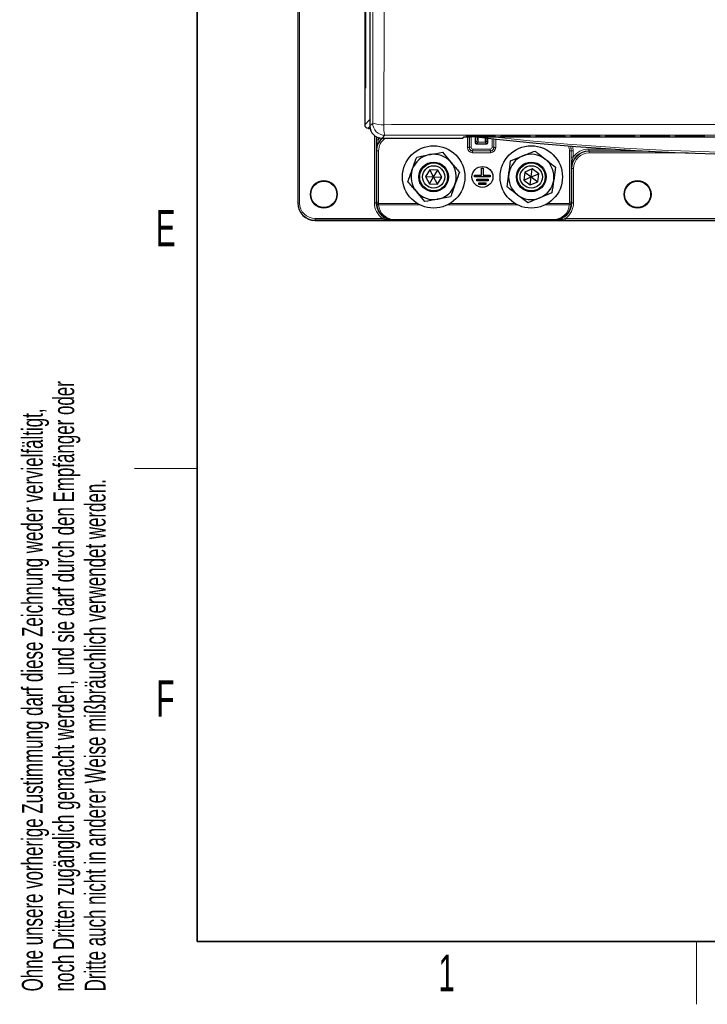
# Model space of a CAD drawing. Header units: millimetres. Extents: x 5 to 418, y 2 to 292.
# Tile 1 of 47: x 9 to 75, y 6 to 100. Entities that reach past the tile are written whole.
import ezdxf

# ---------------------------------------------------------------- set-up
doc = ezdxf.new("R2010")
doc.units = ezdxf.units.MM
doc.layers.add('SLD-0', color=7, linetype='Continuous')
doc.styles.add('SLDTEXTSTYLE0', font='TXT', dxfattribs={"width": 0.605})

msp = doc.modelspace()

# ---------------------------------------------------------------- linework, layer by layer
at = {"color": 7, "linetype": 'Continuous', "lineweight": 25}
for p, q in [((35.6043, 252.6522), (35.6043, 82.6522)), ((42.0145, 245.6513), (42.0145, 90.1383)), ((42.0809, 239.2856), (42.0809, 93.6522)), ((42.0888, 93.6522), (42.0888, 239.2856)), ((42.5033, 102.6024), (42.5033, 90.0248)), ((42.0888, 93.6522), (42.0809, 93.6522)), ((42.3351, 89.8052), (42.3464, 89.805)), ((42.3462, 89.805), (42.4017, 89.805)), ((42.4043, 89.7954), (42.5261, 89.7954)), ((43.6698, 88.8583), (51.3721, 88.8583)), ((51.4197, 88.8783), (51.4941, 88.9541)), ((51.844, 89.0481), (54.3646, 89.0481)), ((51.8471, 89.1073), (54.3615, 89.1073)), ((52.578, 88.9709), (52.578, 88.4061)), ((52.6947, 88.971), (52.8532, 88.971)), ((53.7973, 88.4061), (53.7973, 88.8649)), ((54.2068, 88.9876), (112.0017, 88.9876)), ((54.4851, 89.1058), (54.4858, 89.1057)), ((54.4882, 89.0465), (54.4889, 89.0464)), ((55.1773, 89.0481), (57.6979, 89.0481)), ((55.1805, 89.1073), (57.6948, 89.1073)), ((57.8184, 89.1058), (57.8191, 89.1057)), ((57.8215, 89.0465), (57.8222, 89.0464)), ((58.5107, 89.0481), (61.0312, 89.0481)), ((58.5138, 89.1073), (61.0281, 89.1073)), ((61.1518, 89.1058), (61.1524, 89.1057)), ((61.1549, 89.0465), (61.1555, 89.0464)), ((61.844, 89.0481), (64.3646, 89.0481)), ((61.8471, 89.1073), (64.3615, 89.1073)), ((64.4851, 89.1058), (64.4858, 89.1057)), ((64.4882, 89.0465), (64.4889, 89.0464)), ((65.1773, 89.0481), (67.6979, 89.0481)), ((65.1805, 89.1073), (67.6948, 89.1073)), ((67.8184, 89.1058), (67.8191, 89.1057)), ((67.8215, 89.0465), (67.8222, 89.0464)), ((68.5107, 89.0481), (71.0312, 89.0481)), ((68.5138, 89.1073), (71.0281, 89.1073)), ((71.1518, 89.1058), (71.1524, 89.1057)), ((71.1549, 89.0465), (71.1555, 89.0464)), ((71.844, 89.0481), (74.3646, 89.0481)), ((71.8471, 89.1073), (74.3615, 89.1073)), ((74.4851, 89.1058), (74.4858, 89.1057)), ((74.4882, 89.0465), (74.4889, 89.0464)), ((52.678, 88.3061), (53.6973, 88.3061)), ((46.982, 87.0568), (48.2122, 87.2831)), ((49.4425, 87.5095), (50.2537, 86.5572)), ((55.962, 86.6873), (57.1206, 87.159)), ((48.2428, 85.8319), (47.835, 85.179)), ((49.0121, 85.8051), (48.2428, 85.8319)), ((48.6043, 85.1522), (48.2428, 85.8319)), ((48.6043, 85.1522), (49.0121, 85.8051)), ((49.3736, 85.1255), (49.0121, 85.8051)), ((53.1876, 85.3189), (53.1876, 85.9856)), ((53.1876, 85.9856), (53.3543, 85.9856)), ((53.3543, 85.9856), (53.3543, 85.3189)), ((58.0318, 85.9163), (57.3231, 85.6158)), ((57.9376, 85.1522), (58.0318, 85.9163)), ((58.6464, 85.4527), (58.0318, 85.9163)), ((60.2548, 86.0957), (60.084, 84.8565)), ((47.835, 85.179), (48.1965, 84.4994)), ((47.835, 85.179), (48.6043, 85.1522)), ((48.1965, 84.4994), (48.6043, 85.1522)), ((48.6043, 85.1522), (49.3736, 85.1255)), ((48.9658, 84.4726), (48.6043, 85.1522)), ((48.9658, 84.4726), (49.3736, 85.1255)), ((52.521, 85.1522), (52.521, 85.3189)), ((52.521, 85.3189), (53.1876, 85.3189)), ((54.021, 85.1522), (52.521, 85.1522)), ((52.7293, 84.7856), (52.7293, 84.9522)), ((52.7293, 84.9522), (53.8126, 84.9522)), ((53.8126, 84.7856), (52.7293, 84.7856)), ((53.3543, 85.3189), (54.021, 85.3189)), ((53.8126, 84.9522), (53.8126, 84.7856)), ((54.021, 85.3189), (54.021, 85.1522)), ((55.6205, 84.2088), (55.7912, 85.448)), ((57.3231, 85.6158), (57.2289, 84.8518)), ((57.2289, 84.8518), (57.9376, 85.1522)), ((57.2289, 84.8518), (57.8434, 84.3882)), ((57.3231, 85.6158), (57.9376, 85.1522)), ((57.8434, 84.3882), (57.9376, 85.1522)), ((57.9376, 85.1522), (58.6464, 85.4527)), ((57.9376, 85.1522), (58.5522, 84.6887)), ((58.5522, 84.6887), (58.6464, 85.4527)), ((48.1965, 84.4994), (48.9658, 84.4726)), ((52.9376, 84.4189), (52.9376, 84.5856)), ((52.9376, 84.5856), (53.6043, 84.5856)), ((53.6043, 84.4189), (52.9376, 84.4189)), ((53.6043, 84.5856), (53.6043, 84.4189)), ((57.8434, 84.3882), (58.5522, 84.6887)), ((47.7661, 82.795), (46.9549, 83.7473)), ((50.2266, 83.2477), (48.9963, 83.0213)), ((59.9132, 83.6172), (58.7546, 83.1455)), ((44.7678, 81.006), (37.271, 81.006)), ((37.271, 80.9856), (128.9376, 80.9856))]:
    msp.add_line(p, q, dxfattribs=at)
at = {"color": 7, "linetype": 'Continuous', "lineweight": 18}
for p, q in [((35.6247, 82.6522), (35.6247, 252.6522)), ((35.7913, 252.6522), (35.7913, 82.6522)), ((42.4928, 90.6509), (42.4928, 102.8944)), ((42.0145, 90.1383), (42.4928, 90.6509)), ((42.4928, 90.6509), (42.5033, 90.6509)), ((42.3464, 89.805), (42.3477, 89.805)), ((42.5045, 89.973), (42.3477, 89.805)), ((42.3477, 89.805), (42.4043, 89.805)), ((42.4043, 89.805), (42.4043, 89.7954)), ((42.5033, 90.0248), (42.7808, 90.3032)), ((42.9405, 82.6781), (42.9405, 89.1144)), ((43.1072, 89.0029), (43.1072, 82.6781)), ((43.148, 88.6955), (43.148, 88.9815)), ((43.3146, 88.6955), (43.148, 88.6955)), ((43.3146, 88.9137), (43.3146, 88.6955)), ((43.9473, 89.1367), (43.6698, 88.8583)), ((51.3721, 88.8583), (51.4615, 88.9495)), ((51.7084, 89.0008), (51.7107, 89.0457)), ((51.722, 89.0466), (51.7107, 89.0457)), ((51.7115, 89.0602), (51.7138, 89.105)), ((51.7251, 89.1059), (51.7138, 89.105)), ((51.8339, 87.9651), (51.8339, 88.9648)), ((51.8414, 88.9984), (51.8414, 89.0481)), ((54.3672, 88.9984), (51.8414, 88.9984)), ((51.8445, 89.1073), (51.8445, 89.0578)), ((54.3641, 89.0578), (51.8445, 89.0578)), ((51.8589, 88.9652), (52.0005, 88.9652)), ((52.0026, 88.9672), (52.0005, 88.9652)), ((52.0005, 88.9652), (52.0005, 87.9651)), ((52.0181, 87.9827), (52.0181, 88.9674)), ((52.1847, 88.9691), (52.1847, 87.9827)), ((52.578, 88.4061), (52.7459, 88.574)), ((53.6293, 88.574), (53.7973, 88.4061)), ((54.1905, 87.9827), (54.1905, 88.8218)), ((54.3572, 88.8036), (54.3572, 87.9827)), ((54.3641, 89.1073), (54.3641, 89.0578)), ((54.3672, 88.9984), (54.3672, 89.0481)), ((54.3747, 87.9651), (54.3747, 88.8017)), ((54.4947, 89.105), (54.4835, 89.1059)), ((54.4978, 89.0457), (54.4866, 89.0466)), ((54.4947, 89.105), (54.4971, 89.0602)), ((54.4978, 89.0457), (54.5002, 89.0008)), ((54.5413, 88.7837), (54.5413, 87.9651)), ((55.0417, 89.0008), (55.0441, 89.0457)), ((55.0553, 89.0466), (55.0441, 89.0457)), ((55.0448, 89.0602), (55.0472, 89.105)), ((55.0584, 89.1059), (55.0472, 89.105)), ((55.1747, 88.9984), (55.1747, 89.0481)), ((57.7005, 88.9984), (55.1747, 88.9984)), ((55.1779, 89.1073), (55.1779, 89.0578)), ((57.6974, 89.0578), (55.1779, 89.0578)), ((57.6974, 89.1073), (57.6974, 89.0578)), ((57.7005, 88.9984), (57.7005, 89.0481)), ((57.8281, 89.105), (57.8169, 89.1059)), ((57.8312, 89.0457), (57.82, 89.0466)), ((57.8281, 89.105), (57.8304, 89.0602)), ((57.8312, 89.0457), (57.8335, 89.0008)), ((58.375, 89.0008), (58.3774, 89.0457)), ((58.3886, 89.0466), (58.3774, 89.0457)), ((58.3782, 89.0602), (58.3805, 89.105)), ((58.3917, 89.1059), (58.3805, 89.105)), ((58.5081, 88.9984), (58.5081, 89.0481)), ((61.0338, 88.9984), (58.5081, 88.9984)), ((58.5112, 89.1073), (58.5112, 89.0578)), ((61.0307, 89.0578), (58.5112, 89.0578)), ((61.0307, 89.1073), (61.0307, 89.0578)), ((61.0338, 88.9984), (61.0338, 89.0481)), ((61.1614, 89.105), (61.1502, 89.1059)), ((61.1645, 89.0457), (61.1533, 89.0466)), ((61.1614, 89.105), (61.1638, 89.0602)), ((61.1645, 89.0457), (61.1669, 89.0008)), ((61.7084, 89.0008), (61.7107, 89.0457)), ((61.722, 89.0466), (61.7107, 89.0457)), ((61.7115, 89.0602), (61.7138, 89.105)), ((61.7251, 89.1059), (61.7138, 89.105)), ((61.8414, 88.9984), (61.8414, 89.0481)), ((64.3672, 88.9984), (61.8414, 88.9984)), ((61.8445, 89.1073), (61.8445, 89.0578)), ((64.3641, 89.0578), (61.8445, 89.0578)), ((64.3641, 89.1073), (64.3641, 89.0578)), ((64.3672, 88.9984), (64.3672, 89.0481)), ((64.4947, 89.105), (64.4835, 89.1059)), ((64.4978, 89.0457), (64.4866, 89.0466)), ((64.4947, 89.105), (64.4971, 89.0602)), ((64.4978, 89.0457), (64.5002, 89.0008)), ((65.0417, 89.0008), (65.0441, 89.0457)), ((65.0553, 89.0466), (65.0441, 89.0457)), ((65.0448, 89.0602), (65.0472, 89.105)), ((65.0584, 89.1059), (65.0472, 89.105)), ((65.1747, 88.9984), (65.1747, 89.0481)), ((67.7005, 88.9984), (65.1747, 88.9984)), ((65.1779, 89.1073), (65.1779, 89.0578)), ((67.6974, 89.0578), (65.1779, 89.0578)), ((67.6974, 89.1073), (67.6974, 89.0578)), ((67.7005, 88.9984), (67.7005, 89.0481)), ((67.8281, 89.105), (67.8169, 89.1059)), ((67.8312, 89.0457), (67.82, 89.0466)), ((67.8281, 89.105), (67.8304, 89.0602)), ((67.8312, 89.0457), (67.8335, 89.0008)), ((68.375, 89.0008), (68.3774, 89.0457)), ((68.3886, 89.0466), (68.3774, 89.0457)), ((68.3782, 89.0602), (68.3805, 89.105)), ((68.3917, 89.1059), (68.3805, 89.105)), ((68.5081, 88.9984), (68.5081, 89.0481)), ((71.0338, 88.9984), (68.5081, 88.9984)), ((68.5112, 89.1073), (68.5112, 89.0578)), ((71.0307, 89.0578), (68.5112, 89.0578)), ((71.0307, 89.1073), (71.0307, 89.0578)), ((71.0338, 88.9984), (71.0338, 89.0481)), ((71.1614, 89.105), (71.1502, 89.1059)), ((71.1645, 89.0457), (71.1533, 89.0466)), ((71.1614, 89.105), (71.1638, 89.0602)), ((71.1645, 89.0457), (71.1669, 89.0008)), ((71.7084, 89.0008), (71.7107, 89.0457)), ((71.722, 89.0466), (71.7107, 89.0457)), ((71.7115, 89.0602), (71.7138, 89.105)), ((71.7251, 89.1059), (71.7138, 89.105)), ((71.8414, 88.9984), (71.8414, 89.0481)), ((74.3672, 88.9984), (71.8414, 88.9984)), ((71.8445, 89.1073), (71.8445, 89.0578)), ((74.3641, 89.0578), (71.8445, 89.0578)), ((74.3641, 89.1073), (74.3641, 89.0578)), ((74.3672, 88.9984), (74.3672, 89.0481)), ((74.4947, 89.105), (74.4835, 89.1059)), ((74.4978, 89.0457), (74.4866, 89.0466)), ((74.4947, 89.105), (74.4971, 89.0602)), ((74.4978, 89.0457), (74.5002, 89.0008)), ((43.1713, 87.6321), (43.1537, 87.6496)), ((43.3379, 87.6321), (43.1713, 87.6321)), ((43.1713, 82.7422), (43.1713, 87.6321)), ((43.3379, 87.6321), (43.3379, 82.7422)), ((51.8339, 87.9651), (52.0005, 87.9651)), ((52.0005, 87.9651), (52.0181, 87.9827)), ((52.1847, 87.9827), (52.0181, 87.9827)), ((52.3514, 87.6494), (52.3338, 87.6318)), ((52.3338, 87.4652), (52.3338, 87.6318)), ((52.3338, 87.6318), (54.0414, 87.6318)), ((52.3514, 87.816), (54.0239, 87.816)), ((52.3514, 87.816), (52.3514, 87.6494)), ((54.0239, 87.6494), (52.3514, 87.6494)), ((52.8459, 88.474), (52.678, 88.3061)), ((53.5293, 88.474), (52.8459, 88.474)), ((53.6973, 88.3061), (53.5293, 88.474)), ((54.0239, 87.816), (54.0239, 87.6494)), ((54.0414, 87.6318), (54.0239, 87.6494)), ((54.0414, 87.4652), (54.0414, 87.6318)), ((54.1905, 87.9827), (54.3572, 87.9827)), ((54.3572, 87.9827), (54.3747, 87.9651)), ((54.3747, 87.9651), (54.5413, 87.9651)), ((61.7505, 87.6321), (61.5839, 87.6321)), ((61.5839, 82.7422), (61.5839, 87.6321)), ((61.7681, 87.6496), (61.7505, 87.6321)), ((61.7505, 87.6321), (61.7505, 82.7422)), ((61.7681, 87.0288), (61.7681, 87.6496)), ((61.9347, 87.6496), (61.7681, 87.6496)), ((61.9347, 87.6496), (61.9347, 87.0288)), ((63.4402, 87.816), (63.4402, 87.6494)), ((63.4402, 87.816), (65.7326, 87.816)), ((68.5077, 87.6494), (63.4402, 87.6494)), ((63.4402, 87.6494), (63.4811, 87.6086)), ((63.4811, 87.6086), (69.2726, 87.6086)), ((63.4811, 87.6086), (63.4811, 87.4419)), ((54.0414, 87.4652), (52.3338, 87.4652)), ((61.9347, 87.0288), (61.7681, 87.0288)), ((72.9785, 87.4419), (63.4811, 87.4419)), ((61.8146, 85.9421), (61.7738, 85.983)), ((61.8146, 82.6781), (61.8146, 85.9421)), ((61.8146, 85.9421), (61.9813, 85.9421)), ((61.9813, 85.9421), (61.9813, 82.6781)), ((35.6043, 82.6522), (35.6247, 82.6522)), ((35.7913, 82.6522), (35.6247, 82.6522)), ((43.1072, 82.6781), (42.9405, 82.6781)), ((43.1072, 82.6781), (43.1713, 82.7422)), ((43.3379, 82.7422), (43.1713, 82.7422)), ((43.3445, 82.6017), (43.1786, 82.586)), ((43.3445, 82.6017), (47.0568, 82.6017)), ((43.3445, 82.474), (43.3445, 82.6017)), ((47.2901, 82.474), (43.3445, 82.474)), ((56.6234, 82.474), (49.9185, 82.474)), ((50.1518, 82.6017), (56.3901, 82.6017)), ((61.5773, 82.474), (59.2518, 82.474)), ((59.4851, 82.6017), (61.5773, 82.6017)), ((61.7432, 82.586), (61.5773, 82.6017)), ((61.5773, 82.474), (61.5773, 82.6017)), ((61.7505, 82.7422), (61.5839, 82.7422)), ((61.7505, 82.7422), (61.8146, 82.6781)), ((61.9813, 82.6781), (61.8146, 82.6781)), ((37.271, 81.1726), (43.7277, 81.1726)), ((37.271, 81.1726), (37.271, 81.006)), ((37.271, 81.006), (37.271, 80.9856)), ((43.8228, 81.3095), (43.7277, 81.1726)), ((44.8088, 81.0469), (44.7678, 81.006)), ((44.8088, 81.0859), (60.113, 81.0859)), ((44.8088, 81.0469), (44.8088, 81.0859)), ((60.113, 81.0469), (44.8088, 81.0469)), ((60.113, 81.0469), (60.113, 81.0859)), ((60.1482, 81.0117), (60.113, 81.0469)), ((61.1941, 81.1726), (61.1941, 81.006)), ((61.1941, 81.1726), (105.0145, 81.1726)), ((105.0145, 81.006), (61.1941, 81.006))]:
    msp.add_line(p, q, dxfattribs=at)
at = {"color": 7, "linetype": 'Continuous', "lineweight": 18, "flags": 128}
msp.add_lwpolyline([(51.4836, 88.9532), (51.4745, 88.9507), (51.4615, 88.9495)], dxfattribs=at)
at = {"color": 7, "linetype": 'Continuous', "lineweight": 25}
for centre, radius in [((48.6043, 85.1522), 2.9833), ((57.9376, 85.1522), 2.9833), ((48.6043, 85.1522), 1.418), ((48.6043, 85.1522), 1.3333), ((48.6043, 85.1522), 1.0667), ((53.271, 85.1522), 1), ((57.9376, 85.1522), 1.418), ((57.9376, 85.1522), 1.3333), ((57.9376, 85.1522), 1.0667), ((38.1043, 83.4856), 1.25), ((68.1043, 83.4856), 1.25)]:
    msp.add_circle(centre, radius, dxfattribs=at)
at = {"color": 7, "linetype": 'Continuous', "lineweight": 18}
for centre in [(38.1043, 83.4856), (68.1043, 83.4856)]:
    msp.add_circle(centre, 1.3167, dxfattribs=at)
at = {"color": 7, "linetype": 'Continuous', "lineweight": 25}
for centre, radius, start, end in [((42.4043, 89.8621), 0.0667, 238.892168, 270.000349), ((51.3721, 88.9249), 0.0667, 270, 315.567384), ((83.1043, 353.9163), 266.6667, 263.460485, 276.539515), ((52.678, 88.4061), 0.1, 180, 270), ((53.6973, 88.4061), 0.1, 270, 0), ((48.6043, 85.1522), 2.1667, 100.425047, 160.425047), ((48.6043, 85.1522), 2.1667, 40.425047, 100.425047), ((57.9376, 85.1522), 2.1667, 112.153407, 172.153407), ((57.9376, 85.1522), 2.1667, 52.153407, 112.153407), ((57.9376, 85.1522), 2.1667, 352.153407, 52.153407), ((48.6043, 85.1522), 2.1667, 160.425047, 220.425047), ((48.6043, 85.1522), 2.1667, 340.425047, 40.425047), ((57.9376, 85.1522), 2.1667, 172.153407, 232.153407), ((57.9376, 85.1522), 2.1667, 292.153407, 352.153407), ((48.6043, 85.1522), 2.1667, 280.425047, 340.425047), ((48.6043, 85.1522), 2.1667, 220.425047, 280.425047), ((57.9376, 85.1522), 2.1667, 232.153407, 292.153407), ((37.271, 82.6522), 1.6667, 180, 270)]:
    msp.add_arc(centre, radius, start, end, dxfattribs=at)
at = {"color": 7, "linetype": 'Continuous', "lineweight": 18}
for centre, radius, start, end in [((43.6124, 92.3017), 2.1646, 247.406803, 276.158659), ((43.9477, 90.3036), 1.1669, 180.02122, 269.978844), ((46.758, 89.9332), 2.9214, 175.752431, 195.820881), ((51.3721, 88.9249), 0.0666, 269.979782, 315.565985), ((51.7084, 89.0674), 0.0667, 269.99639, 342.768825), ((51.7115, 89.1268), 0.0667, 269.996394, 342.668848), ((52.8459, 88.5741), 0.1, 180.00511, 269.99489), ((53.5293, 88.5741), 0.1, 270.00511, 359.99489), ((83.1043, 353.9163), 266.5, 263.774994, 276.225006), ((54.4971, 89.1268), 0.0667, 197.330192, 270.004566), ((54.5002, 89.0674), 0.0667, 197.230213, 270.004572), ((55.0417, 89.0674), 0.0667, 269.99639, 342.768825), ((55.0448, 89.1268), 0.0667, 269.996394, 342.668848), ((57.8304, 89.1268), 0.0667, 197.330192, 270.004566), ((57.8335, 89.0674), 0.0667, 197.230213, 270.004572), ((58.3751, 89.0674), 0.0667, 269.99639, 342.768826), ((58.3782, 89.1268), 0.0667, 269.996394, 342.668848), ((61.1638, 89.1268), 0.0667, 197.330192, 270.004566), ((61.1669, 89.0674), 0.0667, 197.230213, 270.004572), ((61.7084, 89.0674), 0.0667, 269.99639, 342.768826), ((61.7115, 89.1268), 0.0667, 269.996394, 342.668848), ((64.4971, 89.1268), 0.0667, 197.330192, 270.004566), ((64.5002, 89.0674), 0.0667, 197.230213, 270.004572), ((65.0417, 89.0674), 0.0667, 269.99639, 342.768826), ((65.0448, 89.1268), 0.0667, 269.996394, 342.668848), ((67.8304, 89.1268), 0.0667, 197.330192, 270.004566), ((67.8335, 89.0674), 0.0667, 197.230213, 270.004572), ((68.3751, 89.0674), 0.0667, 269.99639, 342.768826), ((68.3782, 89.1268), 0.0667, 269.996394, 342.668848), ((71.1638, 89.1268), 0.0667, 197.330192, 270.004566), ((71.1669, 89.0674), 0.0667, 197.230213, 270.004572), ((71.7084, 89.0674), 0.0667, 269.99639, 342.768826), ((71.7115, 89.1268), 0.0667, 269.996394, 342.668848), ((74.4971, 89.1268), 0.0667, 197.330192, 270.004566), ((74.5002, 89.0674), 0.0667, 197.230213, 270.004572), ((52.3514, 87.9827), 0.3333, 180.008727, 269.991273), ((52.678, 88.4061), 0.1, 180.00511, 269.99489), ((53.6973, 88.4061), 0.1, 270.00511, 359.99489), ((54.0238, 87.9827), 0.3333, 270.008727, 359.991273), ((37.271, 82.6522), 1.6463, 180, 270), ((37.271, 82.6522), 1.4796, 180, 270), ((43.3242, 82.6227), 0.1501, 194.138096, 277.788187), ((61.5976, 82.6227), 0.1501, 262.211813, 345.861904)]:
    msp.add_arc(centre, radius, start, end, dxfattribs=at)
for centre, major_axis, ratio, start_param, end_param in [((42.8262, 90.651), (0.2275, 0.2438), 0.9997931, 2.3217791, 2.5734087), ((44.8207, 87.6491), (1.1789, -1.1789), 0.9996346, 3.1155924, 3.9268385), ((44.8381, 87.6316), (1.1788, -1.1788), 0.9997563, 3.1001289, 3.9268385), ((44.8207, 87.6491), (-1.2968, 1.2968), 0.9996955, 0.0514337, 0.1782319), ((44.8381, 87.6316), (-1.061, 1.061), 0.9996955, 6.1114474, 7.0684312), ((51.8419, 89.0008), (0.1335, 0), 0.0178207, 3.1406575, 4.7087148), ((51.8443, 89.0457), (0.1335, 0), 0.0177877, 2.8554193, 3.140661), ((51.845, 89.0602), (0.1335, 0), 0.0178207, 3.1406575, 4.7087148), ((51.8474, 89.105), (0.1335, 0), 0.0177877, 2.8554193, 3.140661), ((52.7458, 89.8073), (0, 1.2333), 0.0087269, 3.1503193, 3.979702), ((52.8458, 89.8073), (0, 1.3333), 0.0080724, 3.1503193, 4.0342895), ((53.5294, 89.8073), (0, 1.3333), 0.0080724, 2.3237895, 3.132866), ((53.6294, 89.8073), (0, 1.2333), 0.0087269, 2.416398, 3.132866), ((54.3612, 89.105), (0.1335, 0), 0.0177877, 0.0009316, 0.2833315), ((54.3643, 89.0457), (0.1335, 0), 0.0177877, 0.0009316, 0.2833315), ((55.1752, 89.0008), (0.1335, 0), 0.0178207, 3.1406575, 4.7087148), ((55.1776, 89.0457), (0.1335, 0), 0.0177877, 2.8554193, 3.140661), ((55.1783, 89.0602), (0.1335, 0), 0.0178207, 3.1406575, 4.7087148), ((55.1807, 89.105), (0.1335, 0), 0.0177877, 2.8554193, 3.140661), ((57.6946, 89.105), (0.1335, 0), 0.0177877, 0.0009316, 0.2833315), ((57.6977, 89.0457), (0.1335, 0), 0.0177877, 0.0009316, 0.2833315), ((58.5086, 89.0008), (0.1335, 0), 0.0178207, 3.1406575, 4.7087148), ((58.5109, 89.0457), (0.1335, 0), 0.0177877, 2.8554193, 3.140661), ((58.5117, 89.0602), (0.1335, 0), 0.0178207, 3.1406575, 4.7087148), ((58.514, 89.105), (0.1335, 0), 0.0177877, 2.8554193, 3.140661), ((61.0279, 89.105), (0.1335, 0), 0.0177877, 0.0009316, 0.2833315), ((61.031, 89.0457), (0.1335, 0), 0.0177877, 0.0009316, 0.2833315), ((61.8419, 89.0008), (0.1335, 0), 0.0178207, 3.1406575, 4.7087148), ((61.8443, 89.0457), (0.1335, 0), 0.0177877, 2.8554193, 3.140661), ((61.845, 89.0602), (0.1335, 0), 0.0178207, 3.1406575, 4.7087148), ((61.8474, 89.105), (0.1335, 0), 0.0177877, 2.8554193, 3.140661), ((64.3612, 89.105), (0.1335, 0), 0.0177877, 0.0009316, 0.2833315), ((64.3643, 89.0457), (0.1335, 0), 0.0177877, 0.0009316, 0.2833315), ((65.1752, 89.0008), (0.1335, 0), 0.0178207, 3.1406575, 4.7087148), ((65.1776, 89.0457), (0.1335, 0), 0.0177877, 2.8554193, 3.140661), ((65.1783, 89.0602), (0.1335, 0), 0.0178207, 3.1406575, 4.7087148), ((65.1807, 89.105), (0.1335, 0), 0.0177877, 2.8554193, 3.140661), ((67.6946, 89.105), (0.1335, 0), 0.0177877, 0.0009316, 0.2833315), ((67.6977, 89.0457), (0.1335, 0), 0.0177877, 0.0009316, 0.2833315), ((68.5086, 89.0008), (0.1335, 0), 0.0178207, 3.1406575, 4.7087148), ((68.5109, 89.0457), (0.1335, 0), 0.0177877, 2.8554193, 3.140661), ((68.5117, 89.0602), (0.1335, 0), 0.0178207, 3.1406575, 4.7087148), ((68.514, 89.105), (0.1335, 0), 0.0177877, 2.8554193, 3.140661), ((71.0279, 89.105), (0.1335, 0), 0.0177877, 0.0009316, 0.2833315), ((71.031, 89.0457), (0.1335, 0), 0.0177877, 0.0009316, 0.2833315), ((71.8419, 89.0008), (0.1335, 0), 0.0178207, 3.1406575, 4.7087148), ((71.8443, 89.0457), (0.1335, 0), 0.0177877, 2.8554193, 3.140661), ((71.845, 89.0602), (0.1335, 0), 0.0178207, 3.1406575, 4.7087148), ((71.8474, 89.105), (0.1335, 0), 0.0177877, 2.8554193, 3.140661), ((74.3612, 89.105), (0.1335, 0), 0.0177877, 0.0009316, 0.2833315), ((74.3643, 89.0457), (0.1335, 0), 0.0177877, 0.0009316, 0.2833315), ((52.334, 87.9653), (-0.3537, -0.3537), 0.9996955, 5.4979394, 7.0684312), ((52.334, 87.9653), (0.2358, 0.2358), 0.9993912, 2.3563468, 3.9268385), ((52.3514, 87.9827), (-0.1179, -0.1179), 0.9996955, 5.4979394, 7.0684312), ((54.0238, 87.9827), (0.1179, -0.1179), 0.9996955, 5.4979394, 7.0684312), ((54.0413, 87.9653), (0.3537, -0.3537), 0.9996955, 5.4979394, 7.0684312), ((54.0413, 87.9653), (-0.2358, 0.2358), 0.9993912, 2.3563468, 3.9268385), ((60.0837, 87.6316), (1.061, 1.061), 0.9996955, 5.4979394, 5.8335633), ((60.0837, 87.6316), (1.1788, 1.1788), 0.9997563, 5.4979394, 5.7897575), ((60.1011, 87.6491), (1.1789, 1.1789), 0.9996346, 5.4979394, 5.7775901), ((63.4408, 85.9824), (-1.1789, 1.1789), 0.9996346, 5.4979394, 7.0684312), ((63.4815, 85.9417), (1.1788, -1.1788), 0.9997563, 2.3563468, 3.9268385), ((60.1011, 87.6491), (1.2968, 1.2968), 0.9996955, 5.4979394, 5.7436256), ((63.4408, 85.9824), (-1.2968, 1.2968), 0.9996955, 5.4979394, 6.4614172), ((63.4815, 85.9417), (-1.061, 1.061), 0.9996955, 5.4979394, 7.0684312), ((44.7741, 82.6787), (-1.2968, -1.2968), 0.9996955, 5.4979394, 6.4614172), ((44.7741, 82.6787), (1.1789, 1.1789), 0.9996346, 2.3563468, 3.3198246), ((44.8381, 82.7427), (1.1788, 1.1788), 0.9997563, 2.3563468, 2.4501921), ((44.8411, 82.7457), (0.6652, 1.5705), 0.9734044, 2.0560008, 3.5326472), ((44.8381, 82.7427), (-1.061, -1.061), 0.9996955, 5.4979394, 5.5917848), ((44.8411, 82.618), (0.6015, 1.4165), 0.9705015, 2.0558732, 3.5325197), ((60.0807, 82.7457), (-0.6652, 1.5705), 0.9734044, 2.7505381, 4.2271845), ((60.0807, 82.618), (-0.6015, 1.4165), 0.9705015, 2.7506657, 4.2273121), ((60.1477, 82.6787), (1.1789, -1.1789), 0.9996346, 5.4979394, 7.0684312), ((60.1477, 82.6787), (1.2968, -1.2968), 0.9996955, 6.1049534, 7.0684312), ((60.0837, 82.7427), (1.061, -1.061), 0.9996955, 0.6914006, 0.7852459), ((60.0837, 82.7427), (1.1788, -1.1788), 0.9997563, 0.6914006, 0.7852459)]:
    msp.add_ellipse(centre, major_axis=major_axis, ratio=ratio, start_param=start_param, end_param=end_param, dxfattribs=at)
at = {"color": 7, "linetype": 'Continuous', "lineweight": 25}
for centre, major_axis, ratio, start_param, end_param in [((42.3478, 90.1384), (0.2275, 0.2438), 0.9997931, 2.3217791, 3.8542987), ((43.6702, 90.0251), (0.8237, 0.8266), 0.9997203, 2.3545996, 3.9250802), ((52.6947, 88.9491), (1.2333, 0), 0.0178042, 1.5707963, 3.1241394), ((51.8443, 89.0457), (0.1335, 0), 0.0177877, 1.5726037, 2.8554193), ((51.8474, 89.105), (0.1335, 0), 0.0177877, 1.5726037, 2.8554193), ((54.3612, 89.105), (0.1335, 0), 0.0177877, 0.2833315, 1.5689889), ((54.3636, 89.0602), (0.1335, 0), 0.0178207, 4.7160631, 6.2841204), ((54.3643, 89.0457), (0.1335, 0), 0.0177877, 0.2833315, 1.5689889), ((54.3667, 89.0008), (0.1335, 0), 0.0178207, 4.7160631, 6.2841204), ((55.1776, 89.0457), (0.1335, 0), 0.0177877, 1.5726037, 2.8554193), ((55.1807, 89.105), (0.1335, 0), 0.0177877, 1.5726037, 2.8554193), ((57.6946, 89.105), (0.1335, 0), 0.0177877, 0.2833315, 1.5689889), ((57.6969, 89.0602), (0.1335, 0), 0.0178207, 4.7160631, 6.2841204), ((57.6977, 89.0457), (0.1335, 0), 0.0177877, 0.2833315, 1.5689889), ((57.7, 89.0008), (0.1335, 0), 0.0178207, 4.7160631, 6.2841204), ((58.5109, 89.0457), (0.1335, 0), 0.0177877, 1.5726037, 2.8554193), ((58.514, 89.105), (0.1335, 0), 0.0177877, 1.5726037, 2.8554193), ((61.0279, 89.105), (0.1335, 0), 0.0177877, 0.2833315, 1.5689889), ((61.0302, 89.0602), (0.1335, 0), 0.0178207, 4.7160631, 6.2841204), ((61.031, 89.0457), (0.1335, 0), 0.0177877, 0.2833315, 1.5689889), ((61.0334, 89.0008), (0.1335, 0), 0.0178207, 4.7160631, 6.2841204), ((61.8443, 89.0457), (0.1335, 0), 0.0177877, 1.5726037, 2.8554193), ((61.8474, 89.105), (0.1335, 0), 0.0177877, 1.5726037, 2.8554193), ((64.3612, 89.105), (0.1335, 0), 0.0177877, 0.2833315, 1.5689889), ((64.3636, 89.0602), (0.1335, 0), 0.0178207, 4.7160631, 6.2841204), ((64.3643, 89.0457), (0.1335, 0), 0.0177877, 0.2833315, 1.5689889), ((64.3667, 89.0008), (0.1335, 0), 0.0178207, 4.7160631, 6.2841204), ((65.1776, 89.0457), (0.1335, 0), 0.0177877, 1.5726037, 2.8554193), ((65.1807, 89.105), (0.1335, 0), 0.0177877, 1.5726037, 2.8554193), ((67.6946, 89.105), (0.1335, 0), 0.0177877, 0.2833315, 1.5689889), ((67.6969, 89.0602), (0.1335, 0), 0.0178207, 4.7160631, 6.2841204), ((67.6977, 89.0457), (0.1335, 0), 0.0177877, 0.2833315, 1.5689889), ((67.7, 89.0008), (0.1335, 0), 0.0178207, 4.7160631, 6.2841204), ((68.5109, 89.0457), (0.1335, 0), 0.0177877, 1.5726037, 2.8554193), ((68.514, 89.105), (0.1335, 0), 0.0177877, 1.5726037, 2.8554193), ((71.0279, 89.105), (0.1335, 0), 0.0177877, 0.2833315, 1.5689889), ((71.0302, 89.0602), (0.1335, 0), 0.0178207, 4.7160631, 6.2841204), ((71.031, 89.0457), (0.1335, 0), 0.0177877, 0.2833315, 1.5689889), ((71.0334, 89.0008), (0.1335, 0), 0.0178207, 4.7160631, 6.2841204), ((71.8443, 89.0457), (0.1335, 0), 0.0177877, 1.5726037, 2.8554193), ((71.8474, 89.105), (0.1335, 0), 0.0177877, 1.5726037, 2.8554193), ((74.3612, 89.105), (0.1335, 0), 0.0177877, 0.2833315, 1.5689889), ((74.3636, 89.0602), (0.1335, 0), 0.0178207, 4.7160631, 6.2841204), ((74.3643, 89.0457), (0.1335, 0), 0.0177877, 0.2833315, 1.5689889), ((74.3667, 89.0008), (0.1335, 0), 0.0178207, 4.7160631, 6.2841204)]:
    msp.add_ellipse(centre, major_axis=major_axis, ratio=ratio, start_param=start_param, end_param=end_param, dxfattribs=at)
at = {"color": 7, "linetype": 'Continuous', "lineweight": 18}
for points, knots in [([(42.7808, 90.3032), (42.7944, 96.3048), (42.8183, 106.829), (42.8465, 121.9152), (42.8687, 135.5346), (42.8872, 149.1701), (42.9022, 162.7867), (42.9138, 176.3826), (42.9185, 185.4319), (42.9209, 189.9565)], [0, 0, 0, 0, 0.1814894, 0.3182486, 0.4550077, 0.5917253, 0.7284429, 0.8642214, 1, 1, 1, 1]), ([(43.9843, 189.8287), (43.9819, 185.3149), (43.9772, 176.2871), (43.9657, 162.7071), (43.9508, 149.0898), (43.9323, 135.4374), (43.9102, 121.801), (43.8821, 106.696), (43.8582, 96.1587), (43.8446, 90.1495)], [0, 0, 0, 0, 0.1354201, 0.2708403, 0.4076924, 0.5445446, 0.6814383, 0.818332, 1, 1, 1, 1]), ([(43.8446, 90.1495), (47.7709, 90.1549), (53.9775, 90.1635), (62.4836, 90.1696), (69.3435, 90.1723), (76.2054, 90.1726), (83.0662, 90.1704), (89.9229, 90.1657), (94.4894, 90.161), (96.771, 90.1582), (96.771, 90.1582)], [0, 0, 0, 0, 0.2229873, 0.3524885, 0.4819898, 0.611491, 0.7409922, 0.870496, 0.9999996, 1, 1, 1, 1]), ([(43.1537, 87.6496), (43.1537, 87.651), (43.1531, 87.7213), (43.1515, 87.9161), (43.1489, 88.2539), (43.1483, 88.5432), (43.148, 88.6955)], [0, 0, 0, 0, 0.0040561, 0.2115187, 0.5851182, 1, 1, 1, 1]), ([(43.3146, 88.6955), (43.2788, 88.5587), (43.2082, 88.2892), (43.162, 87.9474), (43.1537, 87.7367), (43.1537, 87.6588), (43.1537, 87.6512), (43.1537, 87.6496)], [0, 0, 0, 0, 0.39487708, 0.77773287, 0.97829235, 0.99559397, 1, 1, 1, 1]), ([(96.69, 89.1456), (94.4154, 89.1482), (89.8662, 89.1534), (83.0327, 89.158), (76.1959, 89.1603), (69.3577, 89.1601), (62.5216, 89.1573), (54.0449, 89.151), (47.8599, 89.1422), (43.9473, 89.1367)], [0, 0, 0, 0, 0.1295027, 0.2590054, 0.3885077, 0.51801, 0.6475123, 0.7770145, 1, 1, 1, 1]), ([(61.7738, 85.983), (61.7738, 85.9843), (61.7732, 86.0547), (61.7717, 86.2495), (61.769, 86.5872), (61.7684, 86.8766), (61.7681, 87.0288)], [0, 0, 0, 0, 0.0040561, 0.2115187, 0.5851182, 1, 1, 1, 1]), ([(61.9347, 87.0288), (61.8989, 86.892), (61.8283, 86.6226), (61.7821, 86.2807), (61.7739, 86.0701), (61.7738, 85.9921), (61.7738, 85.9845), (61.7738, 85.983)], [0, 0, 0, 0, 0.3948771, 0.7777329, 0.9782923, 0.995594, 1, 1, 1, 1]), ([(44.7678, 81.006), (44.7662, 81.006), (44.6881, 81.0063), (44.4378, 81.0161), (44.0893, 81.0615), (43.8243, 81.1429), (43.7277, 81.1726)], [0, 0, 0, 0, 0.0046315, 0.2238443, 0.7171678, 1, 1, 1, 1]), ([(61.1941, 81.1726), (61.0573, 81.1368), (60.7878, 81.0662), (60.446, 81.02), (60.2353, 81.0118), (60.1574, 81.0117), (60.1498, 81.0117), (60.1482, 81.0117)], [0, 0, 0, 0, 0.3948771, 0.7777329, 0.9782923, 0.995594, 1, 1, 1, 1]), ([(61.1941, 81.006), (61.0418, 81.0063), (60.7525, 81.0069), (60.4147, 81.0096), (60.2199, 81.0111), (60.1496, 81.0117), (60.1482, 81.0117)], [0, 0, 0, 0, 0.4148818, 0.7884813, 0.9959439, 1, 1, 1, 1])]:
    msp.add_open_spline(points, degree=3, knots=knots, dxfattribs=at)
at = {"color": 7, "linetype": 'Continuous', "lineweight": 25}
for points, knots in [([(51.7208, 89.0466), (51.7204, 89.0465), (51.7192, 89.0464), (51.719, 89.0464), (51.72, 89.0465), (51.7205, 89.0465)], [0, 0, 0, 0, 0.19896224, 0.57735225, 1, 1, 1, 1]), ([(51.7239, 89.1059), (51.7235, 89.1058), (51.7223, 89.1057), (51.7221, 89.1057), (51.7231, 89.1057), (51.7236, 89.1058)], [0, 0, 0, 0, 0.1989622, 0.5773523, 1, 1, 1, 1]), ([(52.734, 88.9847), (52.7339, 88.9847), (52.7337, 88.9848), (52.7375, 88.9849), (52.7496, 88.9852), (52.8064, 88.9857), (53.0508, 88.9867), (53.5306, 88.9874), (53.9636, 88.9876), (54.2068, 88.9876)], [0, 0, 0, 0, 0.0048171, 0.0096098, 0.0177456, 0.040653, 0.1360846, 0.5147355, 1, 1, 1, 1]), ([(55.0541, 89.0466), (55.0537, 89.0465), (55.0525, 89.0464), (55.0523, 89.0464), (55.0533, 89.0465), (55.0538, 89.0465)], [0, 0, 0, 0, 0.1989622, 0.5773523, 1, 1, 1, 1]), ([(55.0573, 89.1059), (55.0568, 89.1058), (55.0556, 89.1057), (55.0554, 89.1057), (55.0564, 89.1057), (55.0569, 89.1058)], [0, 0, 0, 0, 0.1989622, 0.5773523, 1, 1, 1, 1]), ([(58.3875, 89.0466), (58.3871, 89.0465), (58.3858, 89.0464), (58.3856, 89.0464), (58.3866, 89.0465), (58.3872, 89.0465)], [0, 0, 0, 0, 0.1989622, 0.5773523, 1, 1, 1, 1]), ([(58.3906, 89.1059), (58.3902, 89.1058), (58.389, 89.1057), (58.3887, 89.1057), (58.3897, 89.1057), (58.3903, 89.1058)], [0, 0, 0, 0, 0.1989622, 0.5773523, 1, 1, 1, 1]), ([(61.7208, 89.0466), (61.7204, 89.0465), (61.7192, 89.0464), (61.719, 89.0464), (61.72, 89.0465), (61.7205, 89.0465)], [0, 0, 0, 0, 0.1989622, 0.5773523, 1, 1, 1, 1]), ([(61.7239, 89.1059), (61.7235, 89.1058), (61.7223, 89.1057), (61.7221, 89.1057), (61.7231, 89.1057), (61.7236, 89.1058)], [0, 0, 0, 0, 0.1989622, 0.5773523, 1, 1, 1, 1]), ([(65.0541, 89.0466), (65.0537, 89.0465), (65.0525, 89.0464), (65.0523, 89.0464), (65.0533, 89.0465), (65.0538, 89.0465)], [0, 0, 0, 0, 0.1989622, 0.5773523, 1, 1, 1, 1]), ([(65.0573, 89.1059), (65.0568, 89.1058), (65.0556, 89.1057), (65.0554, 89.1057), (65.0564, 89.1057), (65.0569, 89.1058)], [0, 0, 0, 0, 0.1989622, 0.5773523, 1, 1, 1, 1]), ([(68.3875, 89.0466), (68.3871, 89.0465), (68.3858, 89.0464), (68.3856, 89.0464), (68.3866, 89.0465), (68.3872, 89.0465)], [0, 0, 0, 0, 0.1989622, 0.5773523, 1, 1, 1, 1]), ([(68.3906, 89.1059), (68.3902, 89.1058), (68.389, 89.1057), (68.3887, 89.1057), (68.3897, 89.1057), (68.3903, 89.1058)], [0, 0, 0, 0, 0.19896224, 0.57735225, 1, 1, 1, 1]), ([(71.7208, 89.0466), (71.7204, 89.0465), (71.7192, 89.0464), (71.719, 89.0464), (71.72, 89.0465), (71.7205, 89.0465)], [0, 0, 0, 0, 0.1989622, 0.5773523, 1, 1, 1, 1]), ([(71.7239, 89.1059), (71.7235, 89.1058), (71.7223, 89.1057), (71.7221, 89.1057), (71.7231, 89.1057), (71.7236, 89.1058)], [0, 0, 0, 0, 0.1989622, 0.5773523, 1, 1, 1, 1]), ([(57.1206, 87.159), (57.1481, 87.1702), (57.5393, 87.3294), (57.9227, 87.4855), (58.2792, 87.6307)], [0, 0, 0, 0, 0.0702148, 1, 1, 1, 1]), ([(58.2792, 87.6307), (58.3515, 87.5745), (58.6732, 87.3245), (59.0077, 87.0646), (59.267, 86.8632)], [0, 0, 0, 0, 0.2247011, 1, 1, 1, 1]), ([(46.5629, 85.8782), (46.5973, 85.9749), (46.7391, 86.3738), (46.8773, 86.7624), (46.982, 87.0568)], [0, 0, 0, 0, 0.24263002, 1, 1, 1, 1]), ([(48.2122, 87.2831), (48.2414, 87.2885), (48.6569, 87.365), (49.064, 87.4399), (49.4425, 87.5095)], [0, 0, 0, 0, 0.0702148, 1, 1, 1, 1]), ([(55.7912, 85.448), (55.7953, 85.4774), (55.853, 85.8959), (55.9095, 86.306), (55.962, 86.6873)], [0, 0, 0, 0, 0.0702148, 1, 1, 1, 1]), ([(59.267, 86.8632), (59.3481, 86.8002), (59.6824, 86.5404), (60.0081, 86.2873), (60.2548, 86.0957)], [0, 0, 0, 0, 0.24263002, 1, 1, 1, 1]), ([(46.1437, 84.6995), (46.1744, 84.7858), (46.3109, 85.1697), (46.4528, 85.5688), (46.5629, 85.8782)], [0, 0, 0, 0, 0.2247011, 1, 1, 1, 1]), ([(50.2537, 86.5572), (50.2729, 86.5347), (50.5468, 86.2131), (50.8153, 85.898), (51.0648, 85.605)], [0, 0, 0, 0, 0.0702148, 1, 1, 1, 1]), ([(51.0648, 85.605), (50.9602, 85.3106), (50.822, 84.922), (50.6801, 84.5231), (50.6457, 84.4263)], [0, 0, 0, 0, 0.75737, 1, 1, 1, 1]), ([(60.084, 84.8565), (60.08, 84.8271), (60.0223, 84.4086), (59.9658, 83.9985), (59.9132, 83.6172)], [0, 0, 0, 0, 0.0702148, 1, 1, 1, 1]), ([(46.9549, 83.7473), (46.9357, 83.7698), (46.6618, 84.0914), (46.3933, 84.4065), (46.1437, 84.6995)], [0, 0, 0, 0, 0.0702148, 1, 1, 1, 1]), ([(50.6457, 84.4263), (50.5357, 84.1169), (50.3938, 83.7179), (50.2573, 83.334), (50.2266, 83.2477)], [0, 0, 0, 0, 0.77529885, 1, 1, 1, 1]), ([(56.6083, 83.4413), (56.349, 83.6428), (56.0145, 83.9027), (55.6928, 84.1527), (55.6205, 84.2088)], [0, 0, 0, 0, 0.7752989, 1, 1, 1, 1]), ([(48.9963, 83.0213), (48.9672, 83.016), (48.5517, 82.9395), (48.1446, 82.8646), (47.7661, 82.795)], [0, 0, 0, 0, 0.0702148, 1, 1, 1, 1]), ([(57.5961, 82.6738), (57.3494, 82.8655), (57.0237, 83.1186), (56.6894, 83.3783), (56.6083, 83.4413)], [0, 0, 0, 0, 0.75737, 1, 1, 1, 1]), ([(58.7546, 83.1455), (58.7272, 83.1343), (58.3359, 82.9751), (57.9525, 82.819), (57.5961, 82.6738)], [0, 0, 0, 0, 0.0702148, 1, 1, 1, 1]), ([(43.8228, 81.3095), (43.91, 81.2556), (44.1452, 81.1105), (44.4678, 81.0242), (44.6954, 81.0067), (44.7664, 81.006), (44.7678, 81.006)], [0, 0, 0, 0, 0.2889615, 0.7786441, 0.9955667, 1, 1, 1, 1])]:
    msp.add_open_spline(points, degree=3, knots=knots, dxfattribs=at)
at = {"layer": 'SLD-0', "lineweight": 35}
for p, q in [((26, 282.5), (26, 12)), ((26, 12), (408, 12))]:
    msp.add_line(p, q, dxfattribs=at)
at = {"layer": 'SLD-0', "lineweight": 18}
for p, q in [((20, 57.25), (26, 57.25)), ((73.75, 6), (73.75, 12))]:
    msp.add_line(p, q, dxfattribs=at)

# ---------------------------------------------------------------- texts
at = {"layer": 'SLD-0', "char_height": 2, "attachment_point": 1, "rotation": 90, "style": 'SLDTEXTSTYLE0'}
for s, insert in [('noch Dritten zugänglich gemacht werden, und sie darf durch den Empfänger oder', (12.2299, 7.2381)), ('Ohne unsere vorherige Zustimmung darf diese Zeichnung weder vervielfältigt,', (9.2299, 7.2381)), ('Dritte auch nicht in anderer Weise mißbräuchlich verwendet werden.', (15.2299, 7.2381))]:
    msp.add_mtext(s, dxfattribs=dict(at, insert=insert))
at = {"layer": 'SLD-0', "char_height": 3.5, "attachment_point": 2, "style": 'SLDTEXTSTYLE0'}
for s, insert in [('E', (22.9816, 82.0011)), ('F', (22.9536, 37.0011)), ('1', (49.8527, 10.743))]:
    msp.add_mtext(s, dxfattribs=dict(at, insert=insert))

doc.saveas('drawing.dxf')
